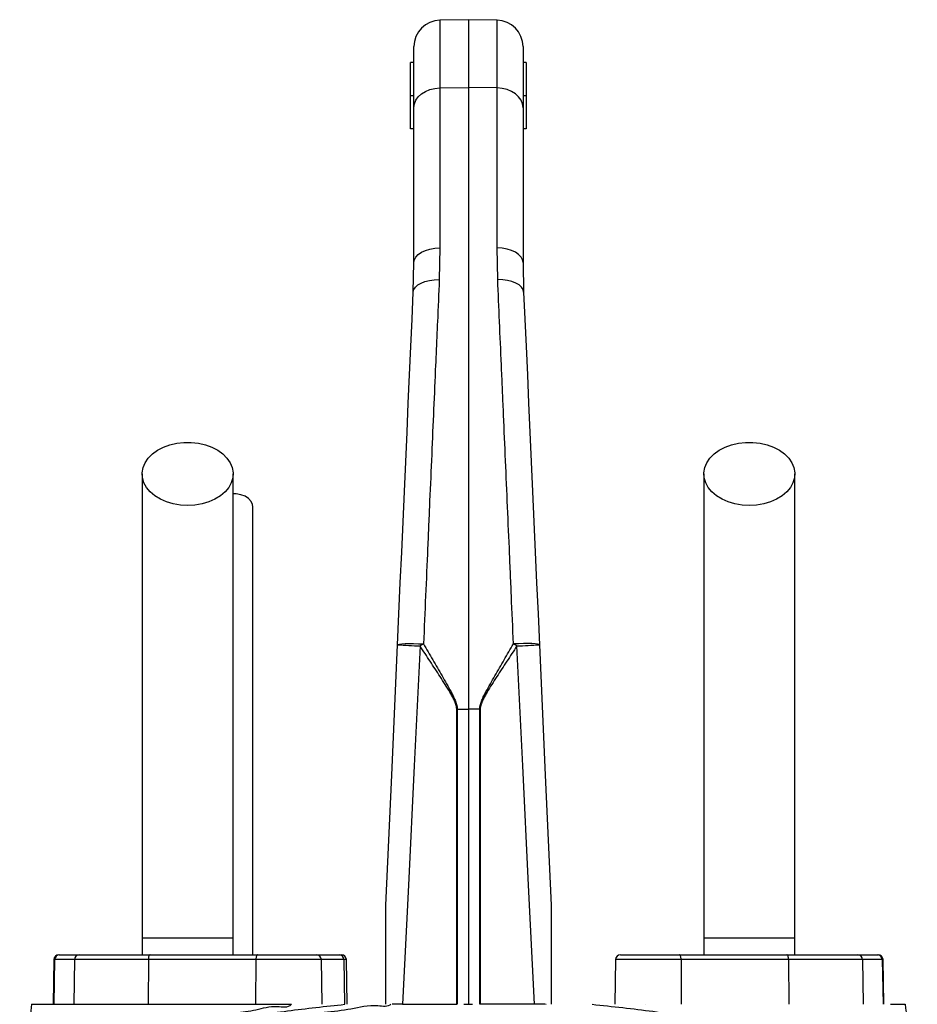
# Model space of a CAD drawing. Extents: x 144 to 740, y 48 to 1928.
# Tile 9 of 9: x 306 to 578, y 1630 to 1928. Entities that reach past the tile are written whole.
import ezdxf

# ---------------------------------------------------------------- set-up
doc = ezdxf.new("R2010")
doc.units = 0
doc.layers.get('0').update_dxf_attribs({"linetype": 'CONTINUOUS'})

msp = doc.modelspace()

# ---------------------------------------------------------------- linework, layer by layer
at = {"color": 7, "linetype": 'CONTINUOUS'}
for p, q in [((441.92, 1927.85), (433.28, 1927.7)), ((433.28, 1927.7), (433.28, 1907.18)), ((450.56, 1927.7), (441.92, 1927.85)), ((441.92, 1927.85), (441.92, 1907.3)), ((450.56, 1907.18), (450.56, 1927.7)), ((425.42, 1901.16), (425.42, 1919.7)), ((458.42, 1919.7), (458.42, 1901.16)), ((424.42, 1904.85), (424.42, 1914.85)), ((425.42, 1914.85), (424.42, 1914.85)), ((459.42, 1914.85), (458.42, 1914.85)), ((459.42, 1914.85), (459.42, 1904.85)), ((433.28, 1907.18), (441.92, 1907.3)), ((441.92, 1907.3), (441.92, 1719.19)), ((450.56, 1907.18), (441.92, 1907.3)), ((424.42, 1894.85), (424.42, 1904.85)), ((425.42, 1904.85), (424.42, 1904.85)), ((433.28, 1907.18), (433.28, 1858.79)), ((450.56, 1858.79), (450.56, 1907.18)), ((459.42, 1904.85), (458.42, 1904.85)), ((459.42, 1904.85), (459.42, 1894.85)), ((425.42, 1854.32), (425.42, 1901.16)), ((458.42, 1901.16), (458.42, 1854.32)), ((425.42, 1894.85), (424.42, 1894.85)), ((459.42, 1894.85), (458.42, 1894.85)), ((433.28, 1858.79), (433.07, 1849.18)), ((450.77, 1849.18), (450.56, 1858.79)), ((425.22, 1845.38), (425.42, 1854.32)), ((458.42, 1854.32), (458.62, 1845.38)), ((438.35, 1719.19), (438.5, 1719.19)), ((438.35, 1629.85), (438.35, 1719.19)), ((438.5, 1719.19), (441.92, 1719.19)), ((438.5, 1719.19), (438.5, 1629.85)), ((441.92, 1719.19), (441.92, 1629.85)), ((445.34, 1719.19), (441.92, 1719.19)), ((445.34, 1629.85), (445.34, 1719.19)), ((445.48, 1719.19), (445.48, 1629.85)), ((343.17, 1649.85), (343.17, 1644.85)), ((370.67, 1649.85), (343.17, 1649.85)), ((370.67, 1644.85), (370.67, 1649.85)), ((513.17, 1649.85), (513.17, 1644.85)), ((540.67, 1649.85), (513.17, 1649.85)), ((540.67, 1644.85), (540.67, 1649.85)), ((316.44, 1643.37), (316.21, 1629.85)), ((316.67, 1643.37), (316.43, 1629.85)), ((316.67, 1643.37), (316.44, 1643.37)), ((322.68, 1643.37), (316.67, 1643.37)), ((317.94, 1644.85), (318.14, 1644.85)), ((318.14, 1644.85), (324.16, 1644.85)), ((322.68, 1643.37), (322.45, 1629.85)), ((345.03, 1643.37), (322.68, 1643.37)), ((324.16, 1644.85), (345.54, 1644.85)), ((345.03, 1643.37), (344.95, 1629.85)), ((377.58, 1643.37), (345.03, 1643.37)), ((345.54, 1644.85), (378.09, 1644.85)), ((377.58, 1643.37), (377.5, 1629.85)), ((397.39, 1643.37), (377.58, 1643.37)), ((378.09, 1644.85), (395.89, 1644.85)), ((395.89, 1644.85), (402.78, 1644.85)), ((397.63, 1629.85), (397.39, 1643.37)), ((404.2, 1643.37), (397.39, 1643.37)), ((402.78, 1644.85), (403.47, 1644.85)), ((404.2, 1643.37), (404.43, 1629.85)), ((404.97, 1643.37), (404.2, 1643.37)), ((405.2, 1629.85), (404.97, 1643.37)), ((486.44, 1643.37), (486.21, 1629.85)), ((506.26, 1643.37), (486.44, 1643.37)), ((487.94, 1644.85), (505.74, 1644.85)), ((505.74, 1644.85), (538.3, 1644.85)), ((506.26, 1643.37), (506.34, 1629.85)), ((538.81, 1643.37), (506.26, 1643.37)), ((538.3, 1644.85), (559.68, 1644.85)), ((538.81, 1643.37), (538.89, 1629.85)), ((561.15, 1643.37), (538.81, 1643.37)), ((559.68, 1644.85), (565.69, 1644.85)), ((561.15, 1643.37), (561.39, 1629.85)), ((567.17, 1643.37), (561.15, 1643.37)), ((565.69, 1644.85), (565.89, 1644.85)), ((567.17, 1643.37), (567.4, 1629.85)), ((567.39, 1643.37), (567.17, 1643.37)), ((567.63, 1629.85), (567.39, 1643.37)), ((421.99, 1629.85), (438.35, 1629.85)), ((438.5, 1629.85), (438.35, 1629.85)), ((440.47, 1629.85), (440.82, 1629.85)), ((440.64, 1629.85), (441.57, 1629.85)), ((441.4, 1629.85), (441.75, 1629.85)), ((441.57, 1629.85), (441.92, 1629.85)), ((441.92, 1629.85), (442.86, 1629.85)), ((442.86, 1629.85), (443.1, 1629.85)), ((445.48, 1629.85), (445.34, 1629.85)), ((461.85, 1629.85), (445.48, 1629.85)), ((465.38, 1629.85), (465.43, 1629.85)), ((495.5, 1629.85), (495.52, 1629.85))]:
    msp.add_line(p, q, dxfattribs=at)
at = {"color": 7, "linetype": 'CONTINUOUS', "flags": 128}
for points in [[(425.42, 1901.16), (425.57, 1902.33), (426.01, 1903.44), (426.74, 1904.48), (427.71, 1905.38), (428.9, 1906.13), (430.26, 1906.7), (431.74, 1907.05), (433.28, 1907.18)], [(458.42, 1901.16), (458.27, 1902.33), (457.82, 1903.44), (457.1, 1904.48), (456.12, 1905.38), (454.94, 1906.13), (453.58, 1906.7), (452.1, 1907.05), (450.56, 1907.18)], [(425.42, 1854.32), (425.57, 1855.18), (426.01, 1856.01), (426.74, 1856.78), (427.71, 1857.45), (428.9, 1858.01), (430.26, 1858.42), (431.74, 1858.69), (433.28, 1858.79)], [(458.42, 1854.32), (458.27, 1855.18), (457.82, 1856.01), (457.1, 1856.78), (456.12, 1857.45), (454.94, 1858.01), (453.58, 1858.42), (452.1, 1858.69), (450.56, 1858.79)], [(425.22, 1845.38), (425.4, 1846.16), (425.87, 1846.9), (426.6, 1847.57), (427.57, 1848.15), (428.75, 1848.62), (430.1, 1848.95), (431.55, 1849.14), (433.07, 1849.18)], [(458.62, 1845.38), (458.44, 1846.16), (457.97, 1846.9), (457.24, 1847.57), (456.26, 1848.15), (455.08, 1848.62), (453.74, 1848.95), (452.28, 1849.14), (450.77, 1849.18)], [(420.44, 1738.66), (420.86, 1748.05), (421.28, 1757.39), (421.7, 1766.68), (422.11, 1775.89), (422.52, 1785.02), (422.92, 1794.05), (423.32, 1802.96), (423.71, 1811.75), (424.1, 1820.4), (424.48, 1828.9), (424.85, 1837.23), (425.22, 1845.38)], [(458.62, 1845.38), (458.98, 1837.23), (459.36, 1828.9), (459.74, 1820.4), (460.12, 1811.75), (460.52, 1802.96), (460.91, 1794.05), (461.32, 1785.02), (461.73, 1775.89), (462.14, 1766.68), (462.55, 1757.39), (462.97, 1748.05), (463.39, 1738.66)], [(356.92, 1780.79), (354.71, 1780.91), (352.56, 1781.28), (350.53, 1781.89), (348.66, 1782.71), (347, 1783.73), (345.6, 1784.92), (344.5, 1786.26), (343.71, 1787.7), (343.27, 1789.21), (343.18, 1790.74), (343.45, 1792.27), (344.06, 1793.75), (345.01, 1795.14), (346.27, 1796.41), (347.8, 1797.52), (349.57, 1798.45), (351.53, 1799.16), (353.63, 1799.65), (355.81, 1799.9), (358.02, 1799.9), (360.21, 1799.65), (362.31, 1799.16), (364.27, 1798.45), (366.04, 1797.52), (367.57, 1796.41), (368.83, 1795.14), (369.77, 1793.75), (370.39, 1792.27), (370.66, 1790.74), (370.57, 1789.21), (370.13, 1787.7), (369.34, 1786.26), (368.23, 1784.92), (366.83, 1783.73), (365.18, 1782.71), (363.31, 1781.89), (361.27, 1781.28), (359.12, 1780.91), (356.92, 1780.79)], [(526.92, 1780.79), (524.71, 1780.91), (522.56, 1781.28), (520.53, 1781.89), (518.66, 1782.71), (517, 1783.73), (515.6, 1784.92), (514.5, 1786.26), (513.71, 1787.7), (513.27, 1789.21), (513.18, 1790.74), (513.45, 1792.27), (514.06, 1793.75), (515.01, 1795.14), (516.27, 1796.41), (517.8, 1797.52), (519.57, 1798.45), (521.53, 1799.16), (523.63, 1799.65), (525.81, 1799.9), (528.02, 1799.9), (530.21, 1799.65), (532.31, 1799.16), (534.27, 1798.45), (536.04, 1797.52), (537.57, 1796.41), (538.83, 1795.14), (539.77, 1793.75), (540.39, 1792.27), (540.66, 1790.74), (540.57, 1789.21), (540.13, 1787.7), (539.34, 1786.26), (538.23, 1784.92), (536.83, 1783.73), (535.18, 1782.71), (533.31, 1781.89), (531.27, 1781.28), (529.12, 1780.91), (526.92, 1780.79)], [(376.67, 1780.36), (376.57, 1781.11), (376.12, 1782.06), (375.35, 1782.91), (374.3, 1783.6), (373.04, 1784.08), (371.64, 1784.33), (370.67, 1784.36)], [(416.92, 1659.85), (418.68, 1699.19), (420.44, 1738.66)], [(420.44, 1738.66), (420.6, 1738.78), (421.05, 1738.87), (421.77, 1738.95), (422.75, 1739), (423.93, 1739.02), (425.29, 1739.02), (426.76, 1738.99), (428.3, 1738.94)], [(427.26, 1738.3), (425.5, 1702.04), (423.74, 1665.88), (421.99, 1629.85)], [(463.39, 1738.66), (463.24, 1738.78), (462.79, 1738.87), (462.06, 1738.95), (461.09, 1739), (459.9, 1739.02), (458.55, 1739.02), (457.08, 1738.99), (455.54, 1738.94)], [(461.85, 1629.85), (460.09, 1665.88), (458.34, 1702.04), (456.57, 1738.3)], [(463.39, 1738.66), (465.16, 1699.19), (466.92, 1659.85)], [(345.54, 1644.85), (345.44, 1644.82), (345.35, 1644.73), (345.26, 1644.6), (345.18, 1644.42), (345.12, 1644.19), (345.07, 1643.94), (345.04, 1643.66), (345.03, 1643.37)], [(378.09, 1644.85), (377.99, 1644.82), (377.9, 1644.73), (377.81, 1644.6), (377.73, 1644.42), (377.67, 1644.19), (377.62, 1643.94), (377.59, 1643.66), (377.58, 1643.37)], [(506.26, 1643.37), (506.25, 1643.66), (506.21, 1643.94), (506.17, 1644.19), (506.1, 1644.42), (506.03, 1644.6), (505.94, 1644.73), (505.84, 1644.82), (505.74, 1644.85)], [(538.81, 1643.37), (538.8, 1643.66), (538.77, 1643.94), (538.72, 1644.19), (538.65, 1644.42), (538.58, 1644.6), (538.49, 1644.73), (538.39, 1644.82), (538.3, 1644.85)]]:
    msp.add_lwpolyline(points, dxfattribs=at)
at = {"color": 7, "linetype": 'CONTINUOUS'}
for centre, radius, start, end in [((433.42, 1919.7), 8, 91, 180), ((450.42, 1919.7), 8, 0, 89), ((436.6, 1981.63), 243.51, 266.1957, 267.8025), ((481.85, 1650.32), 103.54, 121.1443, 121.8144), ((401.99, 1650.32), 103.54, 58.1856, 58.8557), ((447.24, 1981.63), 243.51, 272.1975, 273.8043), ((317.94, 1643.35), 1.5, 90, 179), ((318.16, 1643.36), 1.49, 90.4316, 179.4463), ((324.17, 1643.36), 1.49, 90.4319, 179.446), ((395.89, 1643.35), 1.5, 1, 90), ((402.74, 1643.39), 1.46, 359.4863, 88.4767), ((403.47, 1643.35), 1.5, 1, 90), ((487.94, 1643.35), 1.5, 90, 179), ((559.67, 1643.36), 1.49, 0.554, 89.5681), ((565.68, 1643.36), 1.49, 0.554, 89.5681), ((565.89, 1643.35), 1.5, 1, 90)]:
    msp.add_arc(centre, radius, start, end, dxfattribs=at)
for points, knots in [([(433.07, 1849.18), (432.89, 1845), (432.71, 1840.76), (432.43, 1834.28), (432.33, 1832.1), (432.14, 1827.73), (432.05, 1825.53), (431.57, 1814.48), (431.18, 1805.44), (430.58, 1791.58), (430.37, 1786.92), (430.07, 1779.84), (429.97, 1777.47), (429.76, 1772.71), (429.66, 1770.32), (429.14, 1758.35), (428.72, 1748.69), (428.3, 1738.94)], [0, 0, 0, 0, 0.125, 0.125, 0.1875, 0.1875, 0.25, 0.25, 0.5, 0.5, 0.625, 0.625, 0.6875, 0.6875, 0.75, 0.75, 1, 1, 1, 1]), ([(455.54, 1738.94), (455.33, 1743.81), (455.12, 1748.67), (454.8, 1755.93), (454.7, 1758.35), (454.49, 1763.16), (454.39, 1765.55), (453.87, 1777.48), (453.46, 1786.86), (452.86, 1800.72), (452.67, 1805.3), (452.37, 1812.11), (452.27, 1814.37), (452.08, 1818.88), (451.98, 1821.11), (451.5, 1832.21), (451.13, 1840.83), (450.77, 1849.18)], [0, 0, 0, 0, 0.125, 0.125, 0.1875, 0.1875, 0.25, 0.25, 0.5, 0.5, 0.625, 0.625, 0.6875, 0.6875, 0.75, 0.75, 1, 1, 1, 1]), ([(343.17, 1790.36), (343.17, 1787.43), (343.17, 1781.61), (343.17, 1772.83), (343.17, 1763.95), (343.17, 1754.89), (343.17, 1745.53), (343.17, 1735.8), (343.17, 1726.06), (343.17, 1716.41), (343.17, 1706.93), (343.17, 1697.27), (343.17, 1686.54), (343.17, 1674.82), (343.17, 1662.24), (343.17, 1653.95), (343.17, 1649.85)], [0, 0, 0, 0, 0.079644, 0.158009, 0.235124, 0.311014, 0.385614, 0.459005, 0.531252, 0.593311, 0.65426, 0.714301, 0.773508, 0.85087, 0.926319, 1, 1, 1, 1]), ([(370.67, 1649.85), (370.67, 1652.38), (370.67, 1657.65), (370.67, 1665.86), (370.67, 1674.67), (370.67, 1683.33), (370.67, 1691.75), (370.67, 1699.79), (370.67, 1708.04), (370.67, 1716.79), (370.67, 1725.93), (370.67, 1735.35), (370.67, 1744.66), (370.67, 1753.84), (370.67, 1762.93), (370.67, 1772), (370.67, 1781.14), (370.67, 1787.25), (370.67, 1790.36)], [0, 0, 0, 0, 0.045521, 0.094717, 0.147611, 0.204275, 0.251456, 0.300858, 0.352419, 0.406213, 0.470225, 0.53729, 0.607172, 0.679907, 0.755587, 0.834151, 0.915609, 1, 1, 1, 1]), ([(513.17, 1790.36), (513.17, 1787.43), (513.17, 1781.61), (513.17, 1772.83), (513.17, 1763.95), (513.17, 1754.89), (513.17, 1745.53), (513.17, 1735.8), (513.17, 1726.06), (513.17, 1716.41), (513.17, 1706.93), (513.17, 1697.27), (513.17, 1686.54), (513.17, 1674.82), (513.17, 1662.24), (513.17, 1653.95), (513.17, 1649.85)], [0, 0, 0, 0, 0.079644, 0.158009, 0.235124, 0.311014, 0.385614, 0.459005, 0.531252, 0.593311, 0.65426, 0.714301, 0.773508, 0.85087, 0.926319, 1, 1, 1, 1]), ([(540.67, 1649.85), (540.67, 1652.38), (540.67, 1657.65), (540.67, 1665.86), (540.67, 1674.67), (540.67, 1683.33), (540.67, 1691.75), (540.67, 1699.79), (540.67, 1708.04), (540.67, 1716.79), (540.67, 1725.93), (540.67, 1735.35), (540.67, 1744.66), (540.67, 1753.84), (540.67, 1762.93), (540.67, 1772), (540.67, 1781.14), (540.67, 1787.25), (540.67, 1790.36)], [0, 0, 0, 0, 0.045521, 0.094717, 0.147611, 0.204275, 0.251456, 0.300858, 0.352419, 0.406213, 0.470225, 0.53729, 0.607172, 0.679907, 0.755587, 0.834151, 0.915609, 1, 1, 1, 1]), ([(376.67, 1644.85), (376.67, 1646.55), (376.67, 1651.19), (376.67, 1658.35), (376.67, 1665.88), (376.67, 1672.13), (376.67, 1677.38), (376.67, 1682.08), (376.67, 1688.74), (376.67, 1697.45), (376.67, 1707.88), (376.67, 1717.3), (376.67, 1725.77), (376.67, 1733.26), (376.67, 1740.16), (376.67, 1745.42), (376.67, 1749.56), (376.67, 1753.07), (376.67, 1757.26), (376.67, 1762.12), (376.67, 1767.62), (376.67, 1773.78), (376.67, 1778.09), (376.67, 1780.36)], [0, 0, 0, 0, 0.031526, 0.086056, 0.132732, 0.171571, 0.202645, 0.231141, 0.260032, 0.328884, 0.39862, 0.468523, 0.527313, 0.585972, 0.642144, 0.694118, 0.718091, 0.748454, 0.785466, 0.82912, 0.879422, 0.936381, 1, 1, 1, 1]), ([(438.35, 1719.19), (438.35, 1719.43), (438.33, 1719.66), (438.26, 1720.12), (438.2, 1720.35), (438, 1721.01), (437.82, 1721.44), (437.43, 1722.28), (437.21, 1722.69), (436.76, 1723.5), (436.53, 1723.9), (435.83, 1725.1), (435.34, 1725.89), (434.35, 1727.46), (433.85, 1728.24), (432.35, 1730.57), (431.33, 1732.12), (429.3, 1735.22), (428.28, 1736.76), (427.26, 1738.3)], [0, 0, 0, 0, 0.03125, 0.03125, 0.0625, 0.0625, 0.125, 0.125, 0.1875, 0.1875, 0.25, 0.25, 0.375, 0.375, 0.5, 0.5, 0.75, 0.75, 1, 1, 1, 1]), ([(428.3, 1738.94), (429.24, 1737.33), (430.18, 1735.73), (432.06, 1732.52), (432.99, 1730.91), (434.38, 1728.49), (434.84, 1727.68), (435.75, 1726.05), (436.2, 1725.24), (436.85, 1724), (437.07, 1723.59), (437.47, 1722.75), (437.67, 1722.33), (438.03, 1721.46), (438.19, 1721.03), (438.37, 1720.35), (438.41, 1720.13), (438.48, 1719.66), (438.5, 1719.43), (438.5, 1719.19)], [0, 0, 0, 0, 0.25, 0.25, 0.5, 0.5, 0.625, 0.625, 0.75, 0.75, 0.8125, 0.8125, 0.875, 0.875, 0.9375, 0.9375, 0.96875, 0.96875, 1, 1, 1, 1]), ([(445.34, 1719.19), (445.34, 1719.67), (445.41, 1720.12), (445.65, 1721.02), (445.81, 1721.46), (446.17, 1722.33), (446.36, 1722.75), (446.77, 1723.59), (446.98, 1724), (447.63, 1725.24), (448.08, 1726.05), (448.99, 1727.68), (449.45, 1728.49), (450.84, 1730.91), (451.78, 1732.52), (453.66, 1735.73), (454.6, 1737.33), (455.54, 1738.94)], [0, 0, 0, 0, 0.0625, 0.0625, 0.125, 0.125, 0.1875, 0.1875, 0.25, 0.25, 0.375, 0.375, 0.5, 0.5, 0.75, 0.75, 1, 1, 1, 1]), ([(456.57, 1738.3), (455.55, 1736.76), (454.54, 1735.22), (452.51, 1732.12), (451.49, 1730.58), (449.99, 1728.24), (449.49, 1727.46), (448.5, 1725.89), (448.02, 1725.11), (447.31, 1723.91), (447.08, 1723.51), (446.63, 1722.7), (446.41, 1722.29), (446.02, 1721.45), (445.84, 1721.01), (445.64, 1720.35), (445.58, 1720.12), (445.5, 1719.66), (445.48, 1719.43), (445.48, 1719.19)], [0, 0, 0, 0, 0.25, 0.25, 0.5, 0.5, 0.625, 0.625, 0.75, 0.75, 0.8125, 0.8125, 0.875, 0.875, 0.9375, 0.9375, 0.96875, 0.96875, 1, 1, 1, 1]), ([(416.92, 1629.85), (416.92, 1632.39), (416.92, 1634.94), (416.92, 1640.03), (416.92, 1642.57), (416.92, 1646.38), (416.92, 1647.65), (416.92, 1650.18), (416.92, 1651.45), (416.92, 1653.34), (416.92, 1653.97), (416.92, 1655.23), (416.92, 1655.86), (416.92, 1656.79), (416.92, 1657.1), (416.92, 1657.72), (416.92, 1658.03), (416.92, 1658.63), (416.92, 1658.93), (416.92, 1659.36), (416.92, 1659.49), (416.92, 1659.68), (416.92, 1659.73), (416.92, 1659.82), (416.92, 1659.85), (416.92, 1659.85)], [0, 0, 0, 0, 0.25, 0.25, 0.5, 0.5, 0.625, 0.625, 0.75, 0.75, 0.8125, 0.8125, 0.875, 0.875, 0.90625, 0.90625, 0.9375, 0.9375, 0.96875, 0.96875, 0.984375, 0.984375, 0.992187, 0.992187, 1, 1, 1, 1]), ([(466.92, 1659.85), (466.92, 1659.85), (466.92, 1659.82), (466.92, 1659.73), (466.92, 1659.67), (466.92, 1659.49), (466.92, 1659.35), (466.92, 1658.92), (466.92, 1658.62), (466.92, 1658.02), (466.92, 1657.71), (466.92, 1657.09), (466.92, 1656.78), (466.92, 1655.85), (466.92, 1655.22), (466.92, 1653.96), (466.92, 1653.33), (466.92, 1651.44), (466.92, 1650.17), (466.92, 1647.64), (466.92, 1646.37), (466.92, 1642.56), (466.92, 1640.02), (466.92, 1634.94), (466.92, 1632.39), (466.92, 1629.85)], [0, 0, 0, 0, 0.007812, 0.007812, 0.015625, 0.015625, 0.03125, 0.03125, 0.0625, 0.0625, 0.09375, 0.09375, 0.125, 0.125, 0.1875, 0.1875, 0.25, 0.25, 0.375, 0.375, 0.5, 0.5, 0.75, 0.75, 1, 1, 1, 1]), ([(309.69, 1629.85), (309.35, 1627.21), (308.68, 1621.93), (307.65, 1613.94), (306.8, 1607.41), (306.26, 1603.55), (306.09, 1602.34)], [0, 0, 0, 0, 0.289898, 0.579816, 0.868374, 1, 1, 1, 1]), ([(307.96, 1604.32), (307.96, 1604.32), (308.65, 1604.32), (310.06, 1606.78), (313.11, 1608.69), (317.18, 1611.4), (322.6, 1614.07), (328.94, 1616.71), (335.39, 1618.93), (341.54, 1620.76), (347.17, 1622.26), (353.14, 1623.68), (359.2, 1624.98), (365.28, 1626.14), (371.29, 1627.27), (377.67, 1628.01), (382.95, 1629.75), (387.34, 1628.71), (388.33, 1629.85), (388.33, 1629.85)], [0, 0, 0, 0, 0, 0.065218, 0.130675, 0.220363, 0.310052, 0.402347, 0.494643, 0.556083, 0.617523, 0.679778, 0.742033, 0.797134, 0.852236, 0.907899, 0.963562, 0.999999, 1, 1, 1, 1]), ([(309.7, 1629.85), (309.7, 1629.85), (309.6, 1629.85), (310.09, 1629.85), (311.09, 1629.85), (312.41, 1629.85), (313.58, 1629.85), (314.14, 1629.85)], [0, 0, 0, 0, 0.010015, 0.323715, 0.564181, 0.79077, 1, 1, 1, 1]), ([(314.14, 1629.85), (315.68, 1629.85), (318.73, 1629.85), (324.68, 1629.85), (331.52, 1629.85), (339.27, 1629.85), (347.8, 1629.85), (357.02, 1629.85), (366.86, 1629.85), (377.27, 1629.85), (384.65, 1629.85), (388.33, 1629.85)], [0, 0, 0, 0, 0.114839, 0.228559, 0.34136, 0.453398, 0.564844, 0.67389, 0.782671, 0.891327, 1, 1, 1, 1]), ([(325.97, 1613.88), (326.6, 1614.15), (329.4, 1615.34), (335.22, 1617.29), (342.65, 1619.49), (349.88, 1621.32), (356.37, 1622.77), (362.88, 1624.07), (367.69, 1624.94), (373, 1625.83), (378.86, 1626.74), (387.15, 1627.87), (395.7, 1628.92), (401.59, 1629.54), (404.53, 1629.85)], [0, 0, 0, 0, 0.035434, 0.158803, 0.280764, 0.369201, 0.457637, 0.535147, 0.612657, 0.630814, 0.722604, 0.814397, 0.907198, 1, 1, 1, 1]), ([(418.46, 1629.85), (418.46, 1629.85), (417.53, 1628.91), (412.7, 1629.95), (406.43, 1628.16), (400.99, 1627.66), (398.26, 1627.41)], [0, 0, 0, 0, 0.000004, 0.193054, 0.595795, 1, 1, 1, 1]), ([(421.99, 1629.85), (421.66, 1629.85), (420.51, 1629.85), (419.52, 1629.85), (418.81, 1629.85)], [0, 0, 0, 0, 0.2890308, 1, 1, 1, 1]), ([(465.08, 1629.85), (464.89, 1629.85), (464, 1629.85), (462.79, 1629.85), (461.85, 1629.85)], [0, 0, 0, 0, 0.219697, 1, 1, 1, 1]), ([(479.31, 1629.85), (482.43, 1629.52), (488.67, 1628.87), (497.81, 1627.73), (506.74, 1626.48), (516.02, 1624.99), (525.34, 1623.25), (534.53, 1621.2), (543.07, 1618.99), (550.86, 1616.55), (556.29, 1614.67), (558.74, 1613.55), (559.15, 1613.37)], [0, 0, 0, 0, 0.096195, 0.19239, 0.290423, 0.388452, 0.507804, 0.623228, 0.738651, 0.8574, 0.97615, 1, 1, 1, 1]), ([(569.69, 1629.85), (570.19, 1629.85), (571.18, 1629.85), (572.37, 1629.85), (573.31, 1629.85), (573.98, 1629.85), (574.06, 1629.85), (574.1, 1629.85)], [0, 0, 0, 0, 0.183653, 0.367231, 0.572224, 0.777102, 1, 1, 1, 1]), ([(577.76, 1602.22), (577.66, 1602.91), (577.22, 1606.06), (576.44, 1612.05), (575.33, 1620.58), (574.56, 1626.63), (574.15, 1629.85)], [0, 0, 0, 0, 0.075402, 0.341303, 0.649487, 1, 1, 1, 1])]:
    msp.add_open_spline(points, degree=3, knots=knots, dxfattribs=at)
msp.add_open_spline([(445.48, 1719.19), (445.43, 1719.19), (445.39, 1719.19), (445.34, 1719.19)], degree=3, dxfattribs=at)

doc.saveas('drawing.dxf')
